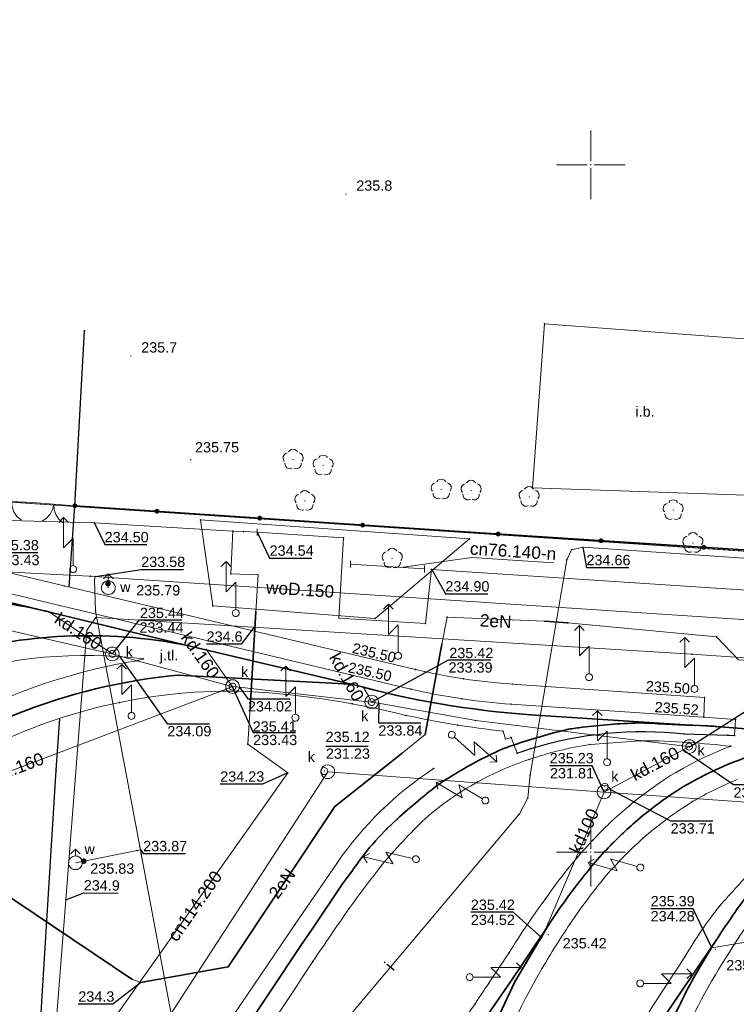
# Model space of a CAD drawing. Header units: metres. Extents: x 6603648 to 6604252, y 5739748 to 5740166.
# Tile 62 of 98: x 6603808 to 6603861, y 5740089 to 5740161. Entities that reach past the tile are written whole.
import ezdxf
from ezdxf.enums import TextEntityAlignment as Align

# ---------------------------------------------------------------- set-up
doc = ezdxf.new("R2010")
doc.units = ezdxf.units.M
doc.header["$PDSIZE"] = 0.75
doc.linetypes.add('ARK_LIN', pattern=[50, 50, 0])
doc.layers.get('0').update_dxf_attribs({"color": 252, "linetype": 'CONTINUOUS'})
for name, color, linetype, lineweight in [('GEPPGD', 252, 'CONTINUOUS', 18), ('GESDZI', 252, 'CONTINUOUS', 18), ('GESUZY', 252, 'CONTINUOUS', 18), ('GSLKBR', 252, 'CONTINUOUS', 18), ('GSLKOG', 252, 'CONTINUOUS', 35), ('GSLKOU', 252, 'CONTINUOUS', 18), ('GSLKRW', 252, 'CONTINUOUS', 25), ('GSLTTR', 252, 'CONTINUOUS', 35), ('GSPPRB', 252, 'CONTINUOUS', 18), ('GSPRDL', 252, 'CONTINUOUS', 18), ('GSPWPN', 252, 'CONTINUOUS', 13), ('GSPWPN_O', 252, 'CONTINUOUS', 13), ('GSPWPS', 252, 'CONTINUOUS', 13), ('GSPWPS_O', 252, 'CONTINUOUS', 13), ('GSSIIN', 252, 'CONTINUOUS', 18), ('GSSIIN_O', 252, 'CONTINUOUS', 18), ('GSSKOA', 252, 'CONTINUOUS', 18), ('GSSKOA_O', 252, 'CONTINUOUS', 18), ('GSSKOD', 252, 'CONTINUOUS', 18), ('GULCNP', 252, 'CONTINUOUS', 18), ('GULCNP_O', 252, 'CONTINUOUS', 18), ('GULCOR', 252, 'CONTINUOUS', 35), ('GULENN', 252, 'CONTINUOUS', 18), ('GULENN_O', 252, 'CONTINUOUS', 18), ('GULEOR', 252, 'CONTINUOUS', 35), ('GULIPR', 252, 'CONTINUOUS', 18), ('GULIPR_O', 252, 'CONTINUOUS', 18), ('GULKDP', 252, 'CONTINUOUS', 18), ('GULKDP_O', 252, 'CONTINUOUS', 18), ('GULWOP', 252, 'CONTINUOUS', 18), ('GULWOP_O', 252, 'CONTINUOUS', 18), ('GUPCZC', 252, 'CONTINUOUS', 18), ('GUPISL', 252, 'CONTINUOUS', 18), ('GUPKSD', 252, 'CONTINUOUS', 18), ('GUPKWZ', 252, 'CONTINUOUS', 18), ('GUPKWZ_O', 252, 'CONTINUOUS', 18), ('GUPWDT', 252, 'CONTINUOUS', 18), ('PKT_ARK', 252, 'ARK_LIN', 18)]:
    doc.layers.add(name, color=color, linetype=linetype, lineweight=lineweight)
for name, color, linetype in [('GUPCSH', 252, 'CONTINUOUS'), ('GUPCSH_O', 252, 'CONTINUOUS'), ('GUPESH', 252, 'CONTINUOUS'), ('GUPESH_O', 252, 'CONTINUOUS'), ('GUPISH', 252, 'CONTINUOUS'), ('GUPISH_O', 252, 'CONTINUOUS'), ('GUPKSH', 252, 'CONTINUOUS'), ('GUPKSH_O', 252, 'CONTINUOUS'), ('GUPWSH', 252, 'CONTINUOUS'), ('GUPWSH_O', 252, 'CONTINUOUS'), ('GUPWZA', 252, 'CONTINUOUS'), ('GUPWZA_O', 252, 'CONTINUOUS'), ('GUPZSH', 252, 'CONTINUOUS')]:
    doc.layers.add(name, color=color, linetype=linetype)
doc.styles.add('Arial', font='arial.ttf')

# ---------------------------------------------------------------- blocks, each defined once
blk = doc.blocks.new('GSPPRB0')
blk.add_lwpolyline([(-0.007955, 0.0225), (0.007955, 0.0225), (0.0225, 0.007955), (0.0225, -0.007955), (0.007955, -0.0225), (-0.007955, -0.0225), (-0.0225, -0.007955), (-0.0225, 0.007955)], close=True)
blk = doc.blocks.new('GSPWPS1')
blk.add_hatch(color=256).paths.add_polyline_path([(0, 0.045), (-0.011647, 0.043467), (-0.0225, 0.038971), (-0.03182, 0.03182), (-0.038971, 0.0225), (-0.043467, 0.011647), (-0.045, 0), (-0.043467, -0.011647), (-0.038971, -0.0225), (-0.03182, -0.03182), (-0.0225, -0.038971), (-0.011647, -0.043467), (0, -0.045), (0.011647, -0.043467), (0.0225, -0.038971), (0.03182, -0.03182), (0.038971, -0.0225), (0.043467, -0.011647), (0.045, 0), (0.043467, 0.011647), (0.038971, 0.0225), (0.03182, 0.03182), (0.0225, 0.038971), (0.011647, 0.043467)])
blk = doc.blocks.new('GUPISL1_5')
for points in [[(3.396745, 1.05234), (3.75, 0.7), (3.396745, 0.34766)], [(0.25, 0), (2.25, 0), (1.55, 0.7), (3.75, 0.7)]]:
    blk.add_lwpolyline(points)
blk.add_lwpolyline([(0.25, 0), (0.241481, -0.064705), (0.216506, -0.125), (0.176777, -0.176777), (0.125, -0.216506), (0.064705, -0.241481), (0, -0.25), (-0.064705, -0.241481), (-0.125, -0.216506), (-0.176777, -0.176777), (-0.216506, -0.125), (-0.241481, -0.064705), (-0.25, 0), (-0.241481, 0.064705), (-0.216506, 0.125), (-0.176777, 0.176777), (-0.125, 0.216506), (-0.064705, 0.241481), (0, 0.25), (0.064705, 0.241481), (0.125, 0.216506), (0.176777, 0.176777), (0.216506, 0.125), (0.241481, 0.064705)], close=True)
blk = doc.blocks.new('GUPESH1')
blk.add_hatch(color=256).paths.add_polyline_path([(0, 0.045), (-0.011647, 0.043467), (-0.0225, 0.038971), (-0.03182, 0.03182), (-0.038971, 0.0225), (-0.043467, 0.011647), (-0.045, 0), (-0.043467, -0.011647), (-0.038971, -0.0225), (-0.03182, -0.03182), (-0.0225, -0.038971), (-0.011647, -0.043467), (0, -0.045), (0.011647, -0.043467), (0.0225, -0.038971), (0.03182, -0.03182), (0.038971, -0.0225), (0.043467, -0.011647), (0.045, 0), (0.043467, 0.011647), (0.038971, 0.0225), (0.03182, 0.03182), (0.0225, 0.038971), (0.011647, 0.043467)])
blk = doc.blocks.new('GUPWDT1')
blk.add_lwpolyline([(0.5, 0), (0.492404, -0.086824), (0.469846, -0.17101), (0.433013, -0.25), (0.383022, -0.321394), (0.321394, -0.383022), (0.25, -0.433013), (0.17101, -0.469846), (0.086824, -0.492404), (0, -0.5), (-0.086824, -0.492404), (-0.17101, -0.469846), (-0.25, -0.433013), (-0.32743, -0.377875), (-0.393027, -0.309079), (-0.444418, -0.229113), (-0.479746, -0.140866), (-0.497736, -0.047528), (-0.497736, 0.047528), (-0.479746, 0.140866), (-0.444418, 0.229113), (-0.393027, 0.309079), (-0.32743, 0.377875), (-0.25, 0.433013), (-0.163534, 0.4725), (-0.071157, 0.494911), (0.023791, 0.499434), (0.117879, 0.485906), (0.207708, 0.454816), (0.290028, 0.407288), (0.361867, 0.34504), (0.420627, 0.27032), (0.464184, 0.185831), (0.490964, 0.094626)], close=True)
for points in [[(0.5, 0), (1, 0)], [(0.646447, 0.353553), (1, 0), (0.646447, -0.353553)]]:
    blk.add_lwpolyline(points)
blk = doc.blocks.new('GUPWZA1')
blk.add_hatch(color=256).paths.add_polyline_path([(0, 0.2), (-0.051764, 0.193185), (-0.1, 0.173205), (-0.141421, 0.141421), (-0.173205, 0.1), (-0.193185, 0.051764), (-0.2, 0), (-0.193185, -0.051764), (-0.173205, -0.1), (-0.141421, -0.141421), (-0.1, -0.173205), (-0.051764, -0.193185), (0, -0.2), (0.051764, -0.193185), (0.1, -0.173205), (0.141421, -0.141421), (0.173205, -0.1), (0.193185, -0.051764), (0.2, 0), (0.193185, 0.051764), (0.173205, 0.1), (0.141421, 0.141421), (0.1, 0.173205), (0.051764, 0.193185)])
blk = doc.blocks.new('GUPKWZ1_1')
blk.add_lwpolyline([(0.25, 0), (0.241481, -0.064705), (0.216506, -0.125), (0.176777, -0.176777), (0.125, -0.216506), (0.064705, -0.241481), (0, -0.25), (-0.064705, -0.241481), (-0.125, -0.216506), (-0.176777, -0.176777), (-0.216506, -0.125), (-0.241481, -0.064705), (-0.25, 0), (-0.241481, 0.064705), (-0.216506, 0.125), (-0.176777, 0.176777), (-0.125, 0.216506), (-0.064705, 0.241481), (0, 0.25), (0.064705, 0.241481), (0.125, 0.216506), (0.176777, 0.176777), (0.216506, 0.125), (0.241481, 0.064705)], close=True)
blk = doc.blocks.new('GUPKSD1_1')
blk.add_lwpolyline([(0.5, 0), (0.482963, -0.12941), (0.433013, -0.25), (0.353553, -0.353553), (0.25, -0.433013), (0.12941, -0.482963), (0, -0.5), (-0.12941, -0.482963), (-0.25, -0.433013), (-0.353553, -0.353553), (-0.433013, -0.25), (-0.482963, -0.12941), (-0.5, 0), (-0.482963, 0.12941), (-0.433013, 0.25), (-0.353553, 0.353553), (-0.25, 0.433013), (-0.12941, 0.482963), (0, 0.5), (0.12941, 0.482963), (0.25, 0.433013), (0.353553, 0.353553), (0.433013, 0.25), (0.482963, 0.12941)], close=True)
blk = doc.blocks.new('GSPRDL1')
blk.add_hatch(color=256).paths.add_polyline_path([(-0.045, 0), (-0.042798, -0.013906), (-0.036406, -0.02645), (-0.02645, -0.036406), (-0.013906, -0.042798), (0, -0.045), (0.013906, -0.042798), (0.02645, -0.036406), (0.036406, -0.02645), (0.042798, -0.013906), (0.045, 0), (0.042798, 0.013906), (0.036406, 0.02645), (0.02645, 0.036406), (0.013906, 0.042798), (0, 0.045), (-0.013906, 0.042798), (-0.02645, 0.036406), (-0.036406, 0.02645), (-0.042798, 0.013906)])
for points in [[(-0.134326, 0.635969), (-0.024001, 0.70458), (0.103115, 0.731429), (0.231763, 0.713292), (0.346501, 0.652348), (0.433559, 0.55591), (0.482485, 0.435555)], [(-0.646351, 0.068773), (-0.677512, 0.194901), (-0.663766, 0.324092), (-0.606763, 0.440839), (-0.513345, 0.531129), (-0.394725, 0.584125), (-0.265141, 0.593465)], [(0.563333, 0.324277), (0.662679, 0.240553), (0.727494, 0.127956), (0.75, 0), (0.727494, -0.127956), (0.662679, -0.240553), (0.563333, -0.324277)], [(-0.265141, -0.593465), (-0.394725, -0.584125), (-0.513345, -0.531129), (-0.606763, -0.440839), (-0.663766, -0.324092), (-0.677512, -0.194901), (-0.646351, -0.068773)], [(0.482485, -0.435555), (0.433559, -0.55591), (0.346501, -0.652348), (0.231763, -0.713292), (0.103115, -0.731429), (-0.024001, -0.70458), (-0.134326, -0.635969)]]:
    blk.add_lwpolyline(points)
blk = doc.blocks.new('GSPWPN1')
blk.add_hatch(color=256).paths.add_polyline_path([(0, 0.045), (-0.011647, 0.043467), (-0.0225, 0.038971), (-0.03182, 0.03182), (-0.038971, 0.0225), (-0.043467, 0.011647), (-0.045, 0), (-0.043467, -0.011647), (-0.038971, -0.0225), (-0.03182, -0.03182), (-0.0225, -0.038971), (-0.011647, -0.043467), (0, -0.045), (0.011647, -0.043467), (0.0225, -0.038971), (0.03182, -0.03182), (0.038971, -0.0225), (0.043467, -0.011647), (0.045, 0), (0.043467, 0.011647), (0.038971, 0.0225), (0.03182, 0.03182), (0.0225, 0.038971), (0.011647, 0.043467)])
blk = doc.blocks.new('GUPISH1')
blk.add_hatch(color=256).paths.add_polyline_path([(0, 0.045), (-0.011647, 0.043467), (-0.0225, 0.038971), (-0.03182, 0.03182), (-0.038971, 0.0225), (-0.043467, 0.011647), (-0.045, 0), (-0.043467, -0.011647), (-0.038971, -0.0225), (-0.03182, -0.03182), (-0.0225, -0.038971), (-0.011647, -0.043467), (0, -0.045), (0.011647, -0.043467), (0.0225, -0.038971), (0.03182, -0.03182), (0.038971, -0.0225), (0.043467, -0.011647), (0.045, 0), (0.043467, 0.011647), (0.038971, 0.0225), (0.03182, 0.03182), (0.0225, 0.038971), (0.011647, 0.043467)])
blk = doc.blocks.new('GEPPGD1_2')
blk.add_hatch(color=256).paths.add_polyline_path([(-0.045, 0), (-0.042798, -0.013906), (-0.036406, -0.02645), (-0.02645, -0.036406), (-0.013906, -0.042798), (0, -0.045), (0.013906, -0.042798), (0.02645, -0.036406), (0.036406, -0.02645), (0.042798, -0.013906), (0.045, 0), (0.042798, 0.013906), (0.036406, 0.02645), (0.02645, 0.036406), (0.013906, 0.042798), (0, 0.045), (-0.013906, 0.042798), (-0.02645, 0.036406), (-0.036406, 0.02645), (-0.042798, 0.013906)])
blk = doc.blocks.new('GUPKSH1')
blk.add_hatch(color=256).paths.add_polyline_path([(0, 0.045), (-0.011647, 0.043467), (-0.0225, 0.038971), (-0.03182, 0.03182), (-0.038971, 0.0225), (-0.043467, 0.011647), (-0.045, 0), (-0.043467, -0.011647), (-0.038971, -0.0225), (-0.03182, -0.03182), (-0.0225, -0.038971), (-0.011647, -0.043467), (0, -0.045), (0.011647, -0.043467), (0.0225, -0.038971), (0.03182, -0.03182), (0.038971, -0.0225), (0.043467, -0.011647), (0.045, 0), (0.043467, 0.011647), (0.038971, 0.0225), (0.03182, 0.03182), (0.0225, 0.038971), (0.011647, 0.043467)])
blk = doc.blocks.new('GUPZSH1')
blk.add_hatch(color=256).paths.add_polyline_path([(0, 0.045), (-0.011647, 0.043467), (-0.0225, 0.038971), (-0.03182, 0.03182), (-0.038971, 0.0225), (-0.043467, 0.011647), (-0.045, 0), (-0.043467, -0.011647), (-0.038971, -0.0225), (-0.03182, -0.03182), (-0.0225, -0.038971), (-0.011647, -0.043467), (0, -0.045), (0.011647, -0.043467), (0.0225, -0.038971), (0.03182, -0.03182), (0.038971, -0.0225), (0.043467, -0.011647), (0.045, 0), (0.043467, 0.011647), (0.038971, 0.0225), (0.03182, 0.03182), (0.0225, 0.038971), (0.011647, 0.043467)])
blk = doc.blocks.new('GUPWSH1')
blk.add_hatch(color=256).paths.add_polyline_path([(0, 0.045), (-0.011647, 0.043467), (-0.0225, 0.038971), (-0.03182, 0.03182), (-0.038971, 0.0225), (-0.043467, 0.011647), (-0.045, 0), (-0.043467, -0.011647), (-0.038971, -0.0225), (-0.03182, -0.03182), (-0.0225, -0.038971), (-0.011647, -0.043467), (0, -0.045), (0.011647, -0.043467), (0.0225, -0.038971), (0.03182, -0.03182), (0.038971, -0.0225), (0.043467, -0.011647), (0.045, 0), (0.043467, 0.011647), (0.038971, 0.0225), (0.03182, 0.03182), (0.0225, 0.038971), (0.011647, 0.043467)])
blk = doc.blocks.new('GUPCZC1')
blk.add_lwpolyline([(0, 0.25), (0, -0.25)])
blk = doc.blocks.new('GUPCSH1')
blk.add_hatch(color=256).paths.add_polyline_path([(0, 0.045), (-0.011647, 0.043467), (-0.0225, 0.038971), (-0.03182, 0.03182), (-0.038971, 0.0225), (-0.043467, 0.011647), (-0.045, 0), (-0.043467, -0.011647), (-0.038971, -0.0225), (-0.03182, -0.03182), (-0.0225, -0.038971), (-0.011647, -0.043467), (0, -0.045), (0.011647, -0.043467), (0.0225, -0.038971), (0.03182, -0.03182), (0.038971, -0.0225), (0.043467, -0.011647), (0.045, 0), (0.043467, 0.011647), (0.038971, 0.0225), (0.03182, 0.03182), (0.0225, 0.038971), (0.011647, 0.043467)])
blk = doc.blocks.new('GSLKBR1')
for points in [[(0, 0), (-0.051111, -0.388229), (-0.200962, -0.75), (-0.43934, -1.06066), (-0.75, -1.299038)], [(0.75, -1.299038), (0.43934, -1.06066), (0.200962, -0.75), (0.051111, -0.388229), (0, 0)]]:
    blk.add_lwpolyline(points)
blk = doc.blocks.new('GSLKOG2')
blk.add_hatch(color=256).paths.add_polyline_path([(0, 0.175), (-0.045293, 0.169037), (-0.0875, 0.151554), (-0.123744, 0.123744), (-0.151554, 0.0875), (-0.169037, 0.045293), (-0.175, 0), (-0.169037, -0.045293), (-0.151554, -0.0875), (-0.123744, -0.123744), (-0.0875, -0.151554), (-0.045293, -0.169037), (0, -0.175), (0.045293, -0.169037), (0.0875, -0.151554), (0.123744, -0.123744), (0.151554, -0.0875), (0.169037, -0.045293), (0.175, 0), (0.169037, 0.045293), (0.151554, 0.0875), (0.123744, 0.123744), (0.0875, 0.151554), (0.045293, 0.169037)])
blk = doc.blocks.new('GSLKOG1')
blk.add_hatch(color=256).paths.add_polyline_path([(0, 0.175), (-0.045293, 0.169037), (-0.0875, 0.151554), (-0.123744, 0.123744), (-0.151554, 0.0875), (-0.169037, 0.045293), (-0.175, 0), (-0.169037, -0.045293), (-0.151554, -0.0875), (-0.123744, -0.123744), (-0.0875, -0.151554), (-0.045293, -0.169037), (0, -0.175), (0.045293, -0.169037), (0.0875, -0.151554), (0.123744, -0.123744), (0.151554, -0.0875), (0.169037, -0.045293), (0.175, 0), (0.169037, 0.045293), (0.151554, 0.0875), (0.123744, 0.123744), (0.0875, 0.151554), (0.045293, 0.169037)])
blk = doc.blocks.new('ASS_SYM', base_point=(826.5, 303.25))
at = {"layer": 'PKT_ARK'}
for p, q in [((826.5, 303.5), (826.5, 305.75)), ((826.25, 303.25), (824, 303.25)), ((826.5, 303), (826.5, 300.75)), ((826.75, 303.25), (829, 303.25))]:
    blk.add_line(p, q, dxfattribs=at)
blk.add_point((826.5, 303.25), dxfattribs=at)
blk.add_point((826.5, 303.25), dxfattribs=at)

msp = doc.modelspace()

# ---------------------------------------------------------------- linework, layer by layer
at = {"layer": 'GESDZI'}
for p, q in [((6603802.42, 5740125.83), (6603812.44, 5740125.15)), ((6603812.44, 5740125.15), (6603870.28, 5740121.29))]:
    msp.add_line(p, q, dxfattribs=at)
msp.add_lwpolyline([(6603967.36, 5740144.898), (6603974.25, 5740114.35), (6603945.5, 5740116.26), (6603907.39, 5740118.81), (6603870.28, 5740121.29), (6603812.44, 5740125.15), (6603802.42, 5740125.83), (6603751.71, 5740129.25), (6603733.38, 5740130.47), (6603718.41, 5740131.44), (6603715.21, 5740131.65), (6603705.45, 5740125.02), (6603703.24, 5740124.01), (6603702.62, 5740123.39), (6603701.36, 5740122.17), (6603704.324, 5740160.549)], dxfattribs=at)
at = {"layer": 'GESUZY'}
for points in [[(6603967.36, 5740144.898), (6603974.25, 5740114.35), (6603945.5, 5740116.26), (6603907.39, 5740118.81), (6603870.28, 5740121.29), (6603812.44, 5740125.15), (6603802.42, 5740125.83), (6603751.71, 5740129.25), (6603752.5, 5740141.56), (6603703.109, 5740144.81), (6603704.324, 5740160.549)], [(6603701.42, 5739966.51), (6603692.92, 5740008.31), (6603701.36, 5740122.17), (6603702.62, 5740123.39), (6603703.24, 5740124.01), (6603705.45, 5740125.02), (6603715.21, 5740131.65), (6603718.41, 5740131.44), (6603733.38, 5740130.47), (6603751.71, 5740129.25), (6603802.42, 5740125.83), (6603812.44, 5740125.15), (6603870.28, 5740121.29), (6603907.39, 5740118.81), (6603945.5, 5740116.26), (6603974.25, 5740114.35), (6604018.05, 5740111.43), (6604045.72, 5740109.58), (6604090.22, 5740106.61)]]:
    msp.add_lwpolyline(points, dxfattribs=at)
at = {"layer": 'GSLKBR'}
for points in [[(6603806.326, 5740125.575), (6603809.39, 5740125.426)], [(6603806.326, 5740125.575), (6603809.39, 5740125.426)], [(6603809.39, 5740125.426), (6603812.465, 5740125.198)], [(6603809.39, 5740125.426), (6603812.465, 5740125.198)]]:
    msp.add_lwpolyline(points, dxfattribs=at)
at = {"layer": 'GSLKOG'}
msp.add_lwpolyline([(6603812.465, 5740125.198), (6603839.367, 5740123.387), (6603974.4, 5740114.67)], dxfattribs=at)
at = {"layer": 'GSLKOU'}
msp.add_lwpolyline([(6603821.608, 5740124.171), (6603841.19, 5740122.793), (6603834.314, 5740116.994), (6603822.493, 5740117.907)], close=True, dxfattribs=at)
for points in [[(6603853.597, 5740108.089), (6603849.951, 5740107.836, 0.044554), (6603845.512, 5740106.737)], [(6603857.15, 5740107.97, 0.025337), (6603853.597, 5740108.089)], [(6603860.196, 5740107.701, 0.012637), (6603857.15, 5740107.97)], [(6603852.752, 5740103.331, -0.087794), (6603860.196, 5740107.701)], [(6603845.512, 5740106.737, 0.046573), (6603841.745, 5740105.091)], [(6603838.554, 5740106.077, 0.09556), (6603831.569, 5740099.246)], [(6603841.745, 5740105.091, 0.05268), (6603837.967, 5740102.454)], [(6603860.665, 5740105.28, 0.039433), (6603857.416, 5740103.675)], [(6603857.416, 5740103.675, 0.042239), (6603853.829, 5740101.032)], [(6603850.132, 5740100.838, -0.032263), (6603852.752, 5740103.331)], [(6603837.967, 5740102.454, 0.027915), (6603834.765, 5740099.01)], [(6603846.706, 5740096.598, -0.039314), (6603850.132, 5740100.838)], [(6603853.829, 5740101.032, 0.033241), (6603850.967, 5740098.104)], [(6603834.765, 5740099.01, 0.010709), (6603832.397, 5740095.872)], [(6603859.369, 5740096.072, -0.00084), (6603861.952, 5740098.934)], [(6603850.967, 5740098.104, 0.021567), (6603848.473, 5740094.754)], [(6603844.035, 5740092.644, -0.019961), (6603846.706, 5740096.598)], [(6603832.397, 5740095.872, 0.00297), (6603829.783, 5740092.048)], [(6603856.863, 5740092.381, -0.036931), (6603859.369, 5740096.072)], [(6603848.473, 5740094.754, 0.015935), (6603846.477, 5740091.553)], [(6603861.193, 5740094.398, 0.037077), (6603857.16, 5740087.526)], [(6603817.403, 5740073.477, 0.002533), (6603829.783, 5740092.048)], [(6603841.588, 5740088.974, -0.001449), (6603844.035, 5740092.644)], [(6603853.768, 5740087.618, -0.005685), (6603856.863, 5740092.381)], [(6603846.477, 5740091.553, 0.048072), (6603842.201, 5740082.325)], [(6603836.748, 5740081.906, 0.004046), (6603841.588, 5740088.974)]]:
    msp.add_lwpolyline(points, format="xyb", dxfattribs=at)
for points in [[(6603831.569, 5740099.246), (6603828.489, 5740094.753)], [(6603828.489, 5740094.753), (6603823.602, 5740087.544)]]:
    msp.add_lwpolyline(points, dxfattribs=at)
at = {"layer": 'GSLKRW'}
msp.add_lwpolyline([(6603812.05, 5740119.27), (6603812.465, 5740125.198), (6603813.16, 5740137.924)], dxfattribs=at)
for points in [[(6603814.742, 5740073.993, -0.052946), (6603813.287, 5740074.704, -0.137788), (6603810.443, 5740077.898, -0.110204), (6603809.72, 5740083.495), (6603810.156, 5740090.725), (6603811.11, 5740105.967), (6603811.37, 5740109.72)], [(6603844.65, 5740107.2), (6603845.66, 5740107.54, -0.1026), (6603856.79, 5740108.61), (6603859.97, 5740108.5), (6603860.47, 5740108.48)]]:
    msp.add_lwpolyline(points, format="xyb", dxfattribs=at)
at = {"layer": 'GSLTTR'}
for points in [[(6603764.33, 5740111.27), (6603765.19, 5740112.57, -0.111014), (6603772.73, 5740120.01, -0.128504), (6603783.46, 5740123.16, -0.065803), (6603800.5, 5740119.9), (6603810.75, 5740117.42), (6603820.55, 5740115.06), (6603832.58, 5740112.23, 0.050214), (6603845.63, 5740110), (6603857.62, 5740109.22)], [(6603776.42, 5740103.09), (6603777.34, 5740104.44, -0.080054), (6603784.84, 5740112.47, -0.100488), (6603795.13, 5740117.41, -0.128308), (6603810.75, 5740117.42)], [(6603782.72, 5740098.85), (6603783, 5740099.24, -0.103329), (6603792.89, 5740109.38, -0.077438), (6603803.02, 5740114.26, -0.119308), (6603820.55, 5740115.06)], [(6603788.95, 5740094.7), (6603790.48, 5740096.45, -0.053358), (6603798.09, 5740104.2, -0.067571), (6603808.18, 5740110.04, -0.07068), (6603819.95, 5740112.88), (6603832.58, 5740112.23)], [(6603898.63, 5740106.56), (6603886.67, 5740107.38), (6603886.17, 5740107.41), (6603885.54, 5740107.42), (6603873.68, 5740108.19), (6603872.92, 5740108.22, 0.00088), (6603864.42, 5740108.79, -0.005852), (6603859.44, 5740109.11, 0.011442), (6603858.42, 5740109.19, -0.004679), (6603854.42, 5740109.37, 0.01063), (6603853.44, 5740109.4, 0.023542), (6603849.39, 5740109.08, 0.014117), (6603848.38, 5740108.94, 0.025914), (6603844.42, 5740107.8, 0.014042), (6603843.5, 5740107.47, 0.03162), (6603839.9, 5740105.55, 0.012611), (6603839.04, 5740105, 0.025038), (6603835.91, 5740102.39, 0.061522), (6603832.61, 5740098.59), (6603831.98, 5740097.77), (6603829.72, 5740094.41), (6603828.9, 5740093.22), (6603826.64, 5740089.81), (6603823.85, 5740085.64)], [(6603822.85, 5740049.26), (6603824.64, 5740051.94), (6603831.67, 5740062.39), (6603833.08, 5740064.67, 0.022979), (6603835.58, 5740069.38, 0.002556), (6603837.71, 5740074.5, -0.001097), (6603842.46, 5740086.27), (6603844.48, 5740090.56), (6603846.84, 5740094.55), (6603847.2, 5740095.11, -0.024294), (6603849.67, 5740098.47, -0.019913), (6603851.01, 5740100.04, -0.025914), (6603853.24, 5740102.18, -0.020568), (6603854.84, 5740103.47, -0.034496), (6603857.5, 5740105.19, -0.020002), (6603859.38, 5740106.12, -0.028933), (6603862.24, 5740107.2, -0.026836), (6603864.46, 5740107.79, -0.064595), (6603872.92, 5740108.22)], [(6603885.54, 5740107.42, 0.046882), (6603880.06, 5740107.4, 0.0559), (6603874.38, 5740106.27, 0.023051), (6603872.85, 5740105.73, 0.001589), (6603872.68, 5740105.66, 0.030376), (6603869.44, 5740104.07, 0.017979), (6603867.99, 5740103.19, 0.024364), (6603866.39, 5740102.04, 0.011452), (6603864.92, 5740100.75, 0.013215), (6603863.96, 5740099.84, 0.027866), (6603860.67, 5740095.87, 0.010979), (6603859.29, 5740093.83, 0.021165), (6603856.96, 5740089.87, 0.00856), (6603854.83, 5740085.39, -0.002242), (6603846.88, 5740066.25), (6603845.12, 5740062.53), (6603842.97, 5740058.86), (6603839.62, 5740053.81), (6603834.13, 5740045.63), (6603832.32, 5740042.92)]]:
    msp.add_lwpolyline(points, format="xyb", dxfattribs=at)
for points in [[(6603818.24, 5740052.35), (6603820.17, 5740055.14), (6603826.02, 5740063.71), (6603831.87, 5740072.41), (6603837.42, 5740080.66), (6603838.61, 5740082.42), (6603841.52, 5740086.73), (6603844.25, 5740090.72), (6603846.84, 5740094.55)], [(6603827.29, 5740046.28), (6603829.1, 5740048.98), (6603834.53, 5740057), (6603840.27, 5740065.55), (6603846, 5740074.1), (6603851.75, 5740082.7), (6603853.95, 5740085.95), (6603859.29, 5740093.83)]]:
    msp.add_lwpolyline(points, dxfattribs=at)
at = {"layer": 'GSSIIN'}
msp.add_lwpolyline([(6603861.29, 5740125.967), (6603845.756, 5740126.495), (6603846.642, 5740138.422), (6603862.15, 5740137.27)], close=True, dxfattribs=at)
at = {"layer": 'GSSKOA'}
for points in [[(6603789.58, 5740123.15), (6603811.38, 5740117.93), (6603836.91, 5740111.86, 0.039266), (6603844.21, 5740110.76), (6603858.24, 5740109.81), (6603860.53, 5740109.64), (6603860.47, 5740108.48), (6603859.97, 5740108.5), (6603856.79, 5740108.61, 0.1026), (6603845.66, 5740107.54), (6603844.65, 5740107.2), (6603844.21, 5740108.33), (6603843.79, 5740108.23), (6603843.62, 5740108.81, -0.028537), (6603836.56, 5740109.95, 0.050589), (6603824.27, 5740111.72, 0.121883), (6603805.38, 5740107.24, 0.138887)], [(6603794.75, 5740103.06, -0.147427), (6603816.97, 5740113.92), (6603817.44, 5740114.06, 0.211549), (6603790.63, 5740105.87)]]:
    msp.add_lwpolyline(points, format="xyb", dxfattribs=at)
msp.add_lwpolyline([(6603790.63, 5740105.87, -0.211549), (6603817.44, 5740114.06), (6603816.97, 5740113.92, 0.147427), (6603794.75, 5740103.06)], format="xyb", close=True, dxfattribs=at)
at = {"layer": 'GSSKOD'}
msp.add_lwpolyline([(6603769.2, 5740120.24, -0.227586), (6603789.91, 5740124.56), (6603811.68, 5740119.36), (6603837.26, 5740113.29, 0.043343), (6603844.3, 5740112.23), (6603858.29, 5740111.26), (6603858.24, 5740109.81), (6603844.21, 5740110.76, -0.039266), (6603836.91, 5740111.86), (6603811.38, 5740117.93), (6603789.58, 5740123.15, 0.226047), (6603770.58, 5740119.31)], format="xyb", close=True, dxfattribs=at)
at = {"layer": 'GULCNP'}
for points in [[(6603710.517, 5740093.625), (6603711.524, 5740093.486), (6603716.344, 5740129.589), (6603749.32, 5740127.305), (6603767.214, 5740126.064), (6603777.687, 5740125.398), (6603792.698, 5740124.572), (6603803.308, 5740124.244), (6603813.871, 5740123.95), (6603823.96, 5740123.353)], [(6603823.96, 5740123.353), (6603823.805, 5740120.252), (6603825.79, 5740120.182), (6603825.634, 5740117.49), (6603825.216, 5740110.493), (6603825.054, 5740107.861), (6603827.955, 5740105.758), (6603805.789, 5740074.476)], [(6603823.96, 5740123.353), (6603824.732, 5740123.319), (6603825.72, 5740123.276)], [(6603825.72, 5740123.276), (6603832.006, 5740122.854), (6603831.665, 5740117.031), (6603837.975, 5740116.638), (6603838.424, 5740120.568), (6603895.338, 5740116.836), (6603895.913, 5740116.806)], [(6603832.53, 5740120.95), (6603837.9, 5740120.6)]]:
    msp.add_lwpolyline(points, dxfattribs=at)
at = {"layer": 'GULCNP_O', "flags": 128}
msp.add_lwpolyline([(6603836.356, 5740120.722), (6603841.339, 5740121.432), (6603847.286, 5740121.044)], dxfattribs=at)
at = {"layer": 'GULCOR'}
msp.add_lwpolyline([(6603825.634, 5740117.49), (6603825.216, 5740110.493)], dxfattribs=at)
at = {"layer": 'GULENN'}
for points in [[(6603803.77, 5740099.37), (6603816.62, 5740090.76), (6603817.24, 5740090.52), (6603823.62, 5740091.65), (6603831.37, 5740103.31), (6603836.28, 5740107.19), (6603837.95, 5740108.56), (6603839.16, 5740115.14), (6603839.56, 5740117.1), (6603846.63, 5740116.79), (6603848.33, 5740116.69), (6603859.16, 5740115.66), (6603860.75, 5740114), (6603881.31, 5740112.64), (6603898.67, 5740111.16)], [(6603810.946, 5740085.73), (6603811.799, 5740096.541), (6603813.346, 5740116.154), (6603813.988, 5740117.067), (6603857.361, 5740114.396), (6603890.659, 5740112.124), (6603895.753, 5740111.734), (6603899.945, 5740111.208), (6603904.668, 5740111.093), (6603930.574, 5740109.507), (6603934.213, 5740109.185), (6603954.933, 5740107.94), (6603974.098, 5740106.873), (6603975.544, 5740106.112), (6603975.875, 5740104.089)]]:
    msp.add_lwpolyline(points, dxfattribs=at)
at = {"layer": 'GULEOR'}
for points in [[(6603816.62, 5740090.76), (6603803.77, 5740099.37), (6603785.78, 5740111.4), (6603770.57, 5740121.53), (6603756.18, 5740121.94)], [(6603846.63, 5740116.79), (6603848.33, 5740116.69)], [(6603839.16, 5740115.14), (6603837.95, 5740108.56)], [(6603836.28, 5740107.19), (6603831.37, 5740103.31), (6603823.62, 5740091.65), (6603817.24, 5740090.52)]]:
    msp.add_lwpolyline(points, dxfattribs=at)
at = {"layer": 'GULIPR'}
msp.add_lwpolyline([(6603968.619, 5740144.814), (6603975.25, 5740116.21), (6603975.36, 5740113.47), (6603975.12, 5740112.55), (6603973.98, 5740112.37), (6603950.48, 5740113.94), (6603946.84, 5740115.52), (6603849.45, 5740122.18), (6603848.6, 5740122), (6603848.27, 5740121.27), (6603845.59, 5740105.6), (6603845.42, 5740103.94), (6603844.83, 5740102.79), (6603829.34, 5740084.41), (6603811.06, 5740057.99), (6603764.25, 5739988.16), (6603763.98, 5739987.31), (6603764.04, 5739986.41), (6603764.26, 5739984.35), (6603764.21, 5739983.52), (6603763.9, 5739982.8), (6603750.78, 5739962.8)], dxfattribs=at)
at = {"layer": 'GULKDP'}
for points in [[(6603857.17, 5740107.68), (6603856.68, 5740107.74), (6603841.63, 5740109.58), (6603834.55, 5740110.83), (6603834.06, 5740110.92), (6603833.57, 5740110.97), (6603824.43, 5740111.99), (6603823.94, 5740112.04), (6603823.46, 5740112.17), (6603815.67, 5740114.29), (6603815.19, 5740114.42), (6603814.7, 5740114.53), (6603803.49, 5740117.09), (6603803, 5740117.2), (6603802.51, 5740117.31), (6603785.86, 5740121.2), (6603785.37, 5740121.31)], [(6603815.19, 5740114.42), (6603814.78, 5740114.7), (6603810.65, 5740117.44)], [(6603823.94, 5740112.04), (6603823.65, 5740112.44), (6603822, 5740114.78)], [(6603823.94, 5740112.04), (6603823.48, 5740111.86), (6603797.64, 5740102.05), (6603797.18, 5740101.87)], [(6603834.06, 5740110.92), (6603833.82, 5740111.36), (6603833.44, 5740112.03)], [(6603850.971, 5740104.375), (6603851.41, 5740104.61), (6603856.73, 5740107.45), (6603857.17, 5740107.68)], [(6603947.669, 5740090.1), (6603915.897, 5740098.102), (6603903.75, 5740100.512), (6603881.271, 5740102.232), (6603850.971, 5740104.375), (6603830.865, 5740105.848), (6603814.503, 5740080.605)], [(6603846.433, 5740093.762), (6603850.971, 5740104.375)], [(6603881.271, 5740102.232), (6603871.45, 5740095.154), (6603858.81, 5740093.05)]]:
    msp.add_lwpolyline(points, dxfattribs=at)
at = {"layer": 'GULWOP'}
for points in [[(6603978.95, 5740109.49), (6603977.5, 5740109.7), (6603977.24, 5740109.7), (6603976.97, 5740109.64), (6603976.54, 5740109.7), (6603976.29, 5740109.7), (6603974.73, 5740109.89), (6603914.28, 5740113.485), (6603901.324, 5740114.257), (6603814.9, 5740119.98), (6603813.944, 5740120.047), (6603760.741, 5740122.81)], [(6603813.944, 5740120.047), (6603813.893, 5740119.805), (6603813.972, 5740117.528), (6603817.18, 5740100.404), (6603817.229, 5740100.163), (6603817.282, 5740099.884), (6603819.808, 5740086.418), (6603804.827, 5740063.928), (6603804.665, 5740063.685)], [(6603813.609, 5740120.065), (6603813.944, 5740120.047), (6603814.233, 5740120.046)], [(6603814.899, 5740119.984), (6603814.869, 5740119.525), (6603814.895, 5740119.235)], [(6603817.229, 5740100.163), (6603817.001, 5740100.112), (6603813.113, 5740099.347)], [(6603813.113, 5740099.347), (6603812.505, 5740099.227)]]:
    msp.add_lwpolyline(points, dxfattribs=at)
at = {"layer": 'GUPCSH_O', "flags": 128}
for points in [[(6603813.875, 5740123.968), (6603814.632, 5740122.367), (6603817.712, 5740122.367)], [(6603825.71, 5740123.312), (6603826.637, 5740121.385), (6603829.717, 5740121.385)], [(6603838.429, 5740120.553), (6603839.427, 5740118.788), (6603842.507, 5740118.788)], [(6603827.956, 5740105.764), (6603826.119, 5740104.957), (6603823.039, 5740104.957)]]:
    msp.add_lwpolyline(points, dxfattribs=at)
at = {"layer": 'GUPESH_O', "flags": 128}
for points in [[(6603825.523, 5740116.356), (6603824.569, 5740115.134), (6603822.049, 5740115.134)], [(6603811.799, 5740096.541), (6603813.106, 5740097.046), (6603815.626, 5740097.021)], [(6603815.235, 5740088.956), (6603817.24, 5740090.52)], [(6603812.715, 5740088.956), (6603812.715, 5740088.956), (6603815.235, 5740088.956)]]:
    msp.add_lwpolyline(points, dxfattribs=at)
at = {"layer": 'GUPISH_O', "flags": 128}
msp.add_lwpolyline([(6603849.436, 5740122.191), (6603849.692, 5740120.698), (6603852.772, 5740120.698)], dxfattribs=at)
at = {"layer": 'GUPKSH_O', "flags": 128}
for points in [[(6603803.007, 5740117.214), (6603806.687, 5740121.797), (6603809.767, 5740121.797)], [(6603815.19, 5740114.42), (6603817.165, 5740116.891), (6603820.245, 5740116.891)], [(6603815.678, 5740114.268), (6603819.191, 5740109.345), (6603822.271, 5740109.345)], [(6603834.06, 5740110.92), (6603839.655, 5740113.983), (6603842.735, 5740113.983)], [(6603823.904, 5740112.043), (6603825.438, 5740108.712), (6603828.518, 5740108.712)], [(6603824.433, 5740111.998), (6603825.056, 5740111.154), (6603828.136, 5740111.154)], [(6603834.572, 5740110.83), (6603834.553, 5740109.399), (6603837.633, 5740109.399)], [(6603857.172, 5740107.646), (6603861.321, 5740110.279), (6603864.401, 5740110.279)], [(6603830.732, 5740107.715), (6603833.812, 5740107.715)], [(6603860.389, 5740104.888), (6603856.707, 5740107.442)], [(6603850.971, 5740104.375), (6603850.115, 5740106.289), (6603847.035, 5740106.289)], [(6603851.402, 5740104.588), (6603855.818, 5740102.279), (6603858.898, 5740102.279)], [(6603863.469, 5740104.888), (6603863.469, 5740104.888), (6603860.389, 5740104.888)], [(6603846.433, 5740093.762), (6603844.359, 5740095.627), (6603841.279, 5740095.627)], [(6603858.81, 5740093.05), (6603857.446, 5740095.889), (6603854.366, 5740095.889)]]:
    msp.add_lwpolyline(points, dxfattribs=at)
at = {"layer": 'GUPWSH_O', "flags": 128}
for points in [[(6603813.944, 5740120.047), (6603817.29, 5740120.567), (6603820.37, 5740120.567)], [(6603817.24, 5740100.164), (6603817.433, 5740099.897), (6603820.513, 5740099.897)]]:
    msp.add_lwpolyline(points, dxfattribs=at)

# ---------------------------------------------------------------- block references
at = {"layer": 'GEPPGD', "rotation": 90}
msp.add_blockref('GEPPGD1_2', (6603812.44, 5740125.15), dxfattribs=at)
at = {"layer": 'GSLKBR'}
for p, rotation in [((6603807.858, 5740125.501), 357.2227301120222), ((6603807.858, 5740125.501), 357.2227301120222), ((6603810.927, 5740125.312), 355.7523715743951), ((6603810.927, 5740125.312), 355.7523715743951)]:
    msp.add_blockref('GSLKBR1', p, dxfattribs=dict(at, rotation=rotation))
at = {"layer": 'GSLKOG'}
for name, p, rotation in [('GSLKOG1', (6603812.465, 5740125.198), 356.1484912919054), ('GSLKOG2', (6603818.433, 5740124.796), 356.1484912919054), ('GSLKOG2', (6603818.433, 5740124.796), 356.1484912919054), ('GSLKOG2', (6603825.916, 5740124.292), 356.1484912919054), ('GSLKOG2', (6603825.916, 5740124.292), 356.1484912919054), ('GSLKOG2', (6603833.399, 5740123.788), 356.1484912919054), ('GSLKOG2', (6603833.399, 5740123.788), 356.1484912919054), ('GSLKOG2', (6603843.266, 5740123.135), 356.3065486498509), ('GSLKOG2', (6603843.266, 5740123.135), 356.3065486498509), ('GSLKOG2', (6603850.75, 5740122.652), 356.3065486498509), ('GSLKOG2', (6603850.75, 5740122.652), 356.3065486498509), ('GSLKOG2', (6603858.235, 5740122.169), 356.3065486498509), ('GSLKOG2', (6603858.235, 5740122.169), 356.3065486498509)]:
    msp.add_blockref(name, p, dxfattribs=dict(at, rotation=rotation))
at = {"layer": 'GSPPRB', "rotation": 90}
for p in [(6603813.16, 5740137.924), (6603846.642, 5740138.422), (6603845.756, 5740126.495), (6603812.465, 5740125.198), (6603813.871, 5740123.95), (6603821.608, 5740124.171), (6603823.96, 5740123.353), (6603824.732, 5740123.319), (6603832.006, 5740122.854), (6603841.19, 5740122.793), (6603848.6, 5740122), (6603848.27, 5740121.27), (6603813.609, 5740120.065), (6603813.944, 5740120.047), (6603814.233, 5740120.046), (6603823.805, 5740120.252), (6603825.79, 5740120.182), (6603838.424, 5740120.568), (6603811.68, 5740119.36), (6603813.893, 5740119.805), (6603811.38, 5740117.93), (6603822.493, 5740117.907), (6603810.75, 5740117.42), (6603813.972, 5740117.528), (6603813.988, 5740117.067), (6603825.634, 5740117.49), (6603839.56, 5740117.1), (6603831.665, 5740117.031), (6603834.314, 5740116.994), (6603837.975, 5740116.638), (6603846.63, 5740116.79), (6603848.33, 5740116.69), (6603813.346, 5740116.154), (6603859.16, 5740115.66), (6603820.55, 5740115.06), (6603839.16, 5740115.14), (6603814.7, 5740114.53), (6603814.78, 5740114.7), (6603815.67, 5740114.29), (6603857.361, 5740114.396), (6603816.97, 5740113.92), (6603817.44, 5740114.06), (6603819.95, 5740112.88), (6603837.26, 5740113.29), (6603823.46, 5740112.17), (6603823.65, 5740112.44), (6603832.58, 5740112.23), (6603840.74, 5740112.61), (6603844.3, 5740112.23), (6603813.94, 5740111.87), (6603823.48, 5740111.86), (6603824.27, 5740111.72), (6603824.43, 5740111.99), (6603833.82, 5740111.36), (6603836.91, 5740111.86), (6603815.72, 5740110.89), (6603832.65, 5740110.79), (6603833.57, 5740110.97), (6603834.55, 5740110.83), (6603839.39, 5740110.73), (6603840.65, 5740111.15), (6603844.21, 5740110.76), (6603858.29, 5740111.26), (6603825.216, 5740110.493), (6603836.56, 5740109.95), (6603845.63, 5740110), (6603840.32, 5740109.24), (6603841.63, 5740109.58), (6603853.44, 5740109.4), (6603854.42, 5740109.37), (6603857.62, 5740109.22), (6603858.24, 5740109.81), (6603858.42, 5740109.19), (6603860.53, 5740109.64), (6603837.95, 5740108.56), (6603843.62, 5740108.81), (6603848.38, 5740108.94), (6603849.39, 5740109.08), (6603850.16, 5740108.53), (6603856.79, 5740108.61), (6603859.44, 5740109.11), (6603859.97, 5740108.5), (6603860.47, 5740108.48), (6603825.054, 5740107.861), (6603843.79, 5740108.23), (6603844.21, 5740108.33), (6603844.42, 5740107.8), (6603849.951, 5740107.836), (6603853.597, 5740108.089), (6603857.15, 5740107.97), (6603836.28, 5740107.19), (6603843.5, 5740107.47), (6603844.65, 5740107.2), (6603845.66, 5740107.54), (6603856.68, 5740107.74), (6603856.73, 5740107.45), (6603860.196, 5740107.701), (6603845.512, 5740106.737), (6603811.11, 5740105.967), (6603827.955, 5740105.758), (6603838.554, 5740106.077), (6603856.194, 5740105.79), (6603859.38, 5740106.12), (6603839.04, 5740105), (6603839.9, 5740105.55), (6603841.745, 5740105.091), (6603845.59, 5740105.6), (6603857.5, 5740105.19), (6603851.41, 5740104.61), (6603845.42, 5740103.94), (6603854.84, 5740103.47), (6603857.416, 5740103.675), (6603831.37, 5740103.31), (6603834.941, 5740103.194), (6603844.83, 5740102.79), (6603852.752, 5740103.331), (6603835.91, 5740102.39), (6603837.967, 5740102.454), (6603853.24, 5740102.18), (6603835.17, 5740101.69), (6603850.132, 5740100.838), (6603853.829, 5740101.032), (6603817.001, 5740100.112), (6603817.18, 5740100.404), (6603817.229, 5740100.163), (6603817.282, 5740099.884), (6603851.01, 5740100.04), (6603831.569, 5740099.246), (6603832.61, 5740098.59), (6603834.765, 5740099.01), (6603849.67, 5740098.47), (6603831.98, 5740097.77), (6603850.967, 5740098.104), (6603846.706, 5740096.598), (6603832.397, 5740095.872), (6603859.369, 5740096.072), (6603847.2, 5740095.11), (6603828.489, 5740094.753), (6603829.72, 5740094.41), (6603846.84, 5740094.55), (6603848.473, 5740094.754), (6603859.29, 5740093.83), (6603828.9, 5740093.22), (6603829.783, 5740092.048), (6603844.035, 5740092.644), (6603856.863, 5740092.381), (6603823.62, 5740091.65), (6603846.477, 5740091.553), (6603810.156, 5740090.725), (6603816.62, 5740090.76), (6603844.25, 5740090.72), (6603859.06, 5740091.055), (6603817.24, 5740090.52), (6603844.48, 5740090.56), (6603856.96, 5740089.87), (6603826.64, 5740089.81), (6603841.588, 5740088.974)]:
    msp.add_blockref('GSPPRB0', p, dxfattribs=at)
at = {"layer": 'GSPRDL', "rotation": 90}
for p in [(6603828.341, 5740128.557), (6603830.53, 5740128.13), (6603839.127, 5740126.382), (6603841.299, 5740126.296), (6603845.519, 5740125.84), (6603829.202, 5740125.553), (6603856.001, 5740124.88), (6603857.439, 5740122.489), (6603835.557, 5740121.36)]:
    msp.add_blockref('GSPRDL1', p, dxfattribs=at)
at = {"layer": 'GSPWPN', "rotation": 90}
for p in [(6603832.19, 5740147.86), (6603816.54, 5740136.09)]:
    msp.add_blockref('GSPWPN1', p, dxfattribs=at)
at = {"layer": 'GSPWPS', "rotation": 90}
for p in [(6603820.889, 5740128.552), (6603837.26, 5740113.29), (6603836.91, 5740111.86), (6603858.29, 5740111.26), (6603858.24, 5740109.81), (6603846.918, 5740093.999), (6603859.062, 5740092.935)]:
    msp.add_blockref('GSPWPS1', p, dxfattribs=at)
at = {"layer": 'GUPCSH', "rotation": 90}
for p in [(6603813.871, 5740123.95), (6603825.72, 5740123.276), (6603838.424, 5740120.568), (6603827.955, 5740105.758)]:
    msp.add_blockref('GUPCSH1', p, dxfattribs=at)
at = {"layer": 'GUPCZC'}
for p in [(6603825.72, 5740123.276), (6603832.53, 5740120.95), (6603837.9, 5740120.6)]:
    msp.add_blockref('GUPCZC1', p, dxfattribs=at)
at = {"layer": 'GUPESH', "rotation": 90}
for p in [(6603825.52, 5740116.36), (6603813.346, 5740116.154), (6603857.361, 5740114.396), (6603837.95, 5740108.56), (6603811.799, 5740096.541), (6603817.24, 5740090.52)]:
    msp.add_blockref('GUPESH1', p, dxfattribs=at)
at = {"layer": 'GUPISH', "rotation": 90}
msp.add_blockref('GUPISH1', (6603849.45, 5740122.18), dxfattribs=at)
at = {"layer": 'GUPISL'}
for p, rotation in [((6603812.34, 5740120.59), 90), ((6603824.17, 5740117.39), 90), ((6603835.98, 5740114.28), 90), ((6603849.88, 5740112.73), 90), ((6603857.55, 5740111.87), 90), ((6603816.58, 5740109.91), 90), ((6603828.51, 5740109.78), 90), ((6603851.19, 5740106.54), 90), ((6603839.895, 5740108.534), 318.3535132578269), ((6603842.337, 5740103.757), 149.2417723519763), ((6603837.287, 5740099.488), 166.9936798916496), ((6603853.612, 5740098.879), 163.810948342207), ((6603841.194, 5740090.904), 359.9999974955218), ((6603853.601, 5740090.452), 359.9999974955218)]:
    msp.add_blockref('GUPISL1_5', p, dxfattribs=dict(at, rotation=rotation))
at = {"layer": 'GUPKSD', "rotation": 90}
for p in [(6603815.19, 5740114.42), (6603823.94, 5740112.04), (6603834.06, 5740110.92), (6603857.17, 5740107.68), (6603830.865, 5740105.848), (6603850.971, 5740104.375)]:
    msp.add_blockref('GUPKSD1_1', p, dxfattribs=at)
at = {"layer": 'GUPKSH', "rotation": 90}
for p in [(6603814.7, 5740114.53), (6603814.78, 5740114.7), (6603815.19, 5740114.42), (6603815.19, 5740114.42), (6603815.67, 5740114.29), (6603823.46, 5740112.17), (6603823.65, 5740112.44), (6603823.94, 5740112.04), (6603823.94, 5740112.04), (6603823.48, 5740111.86), (6603824.43, 5740111.99), (6603833.82, 5740111.36), (6603833.57, 5740110.97), (6603834.06, 5740110.92), (6603834.06, 5740110.92), (6603834.55, 5740110.83), (6603856.68, 5740107.74), (6603856.73, 5740107.45), (6603857.17, 5740107.68), (6603857.17, 5740107.68), (6603830.616, 5740105.898), (6603830.865, 5740105.848), (6603850.971, 5740104.375), (6603851.023, 5740104.757), (6603851.41, 5740104.61), (6603846.433, 5740093.762), (6603858.81, 5740093.05)]:
    msp.add_blockref('GUPKSH1', p, dxfattribs=at)
at = {"layer": 'GUPKWZ', "rotation": 90}
for p in [(6603815.19, 5740114.42), (6603823.94, 5740112.04), (6603834.06, 5740110.92), (6603857.17, 5740107.68), (6603830.616, 5740105.898), (6603851.023, 5740104.757)]:
    msp.add_blockref('GUPKWZ1_1', p, dxfattribs=at)
at = {"layer": 'GUPWDT', "rotation": 90}
for p in [(6603814.895, 5740119.235), (6603812.505, 5740099.227)]:
    msp.add_blockref('GUPWDT1', p, dxfattribs=at)
at = {"layer": 'GUPWSH', "rotation": 90}
for p in [(6603813.944, 5740120.047), (6603814.869, 5740119.525), (6603817.229, 5740100.163), (6603813.113, 5740099.347)]:
    msp.add_blockref('GUPWSH1', p, dxfattribs=at)
at = {"layer": 'GUPWZA'}
for p, rotation in [((6603814.869, 5740119.525), 294.6292883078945), ((6603813.113, 5740099.347), 90)]:
    msp.add_blockref('GUPWZA1', p, dxfattribs=dict(at, rotation=rotation))
at = {"layer": 'GUPZSH', "rotation": 90}
for p in [(6603848.27, 5740121.27), (6603845.59, 5740105.6), (6603844.83, 5740102.79)]:
    msp.add_blockref('GUPZSH1', p, dxfattribs=at)
at = {"layer": 'PKT_ARK'}
for p in [(6603850, 5740150), (6603850, 5740100)]:
    msp.add_blockref('ASS_SYM', p, dxfattribs=at)

# ---------------------------------------------------------------- texts
at = {"layer": 'GSPWPN_O', "style": 'Arial'}
for s, p in [('235.8', (6603832.94, 5740148.11)), ('235.7', (6603817.29, 5740136.34))]:
    msp.add_text(s, height=0.75, rotation=360, dxfattribs=at).set_placement(p)
at = {"layer": 'GSPWPS_O', "style": 'Arial'}
for s, rotation, p in [('235.75', 360, (6603821.205, 5740129.077)), ('235.50', 346.76203, (6603832.593, 5740114.505)), ('235.50', 347.53724, (6603832.291, 5740113.099)), ('235.50', 356.46725, (6603853.995, 5740111.715)), ('235.52', 356.17275, (6603854.635, 5740110.189)), ('235.42', 360, (6603847.961, 5740092.999)), ('235.39', 360, (6603859.865, 5740091.4))]:
    msp.add_text(s, height=0.75, rotation=rotation, dxfattribs=at).set_placement(p)
at = {"layer": 'GSSIIN_O', "style": 'Arial'}
msp.add_text('i.b.', height=0.75, rotation=360, dxfattribs=at).set_placement((6603853.953, 5740131.673), align=Align.CENTER)
at = {"layer": 'GSSKOA_O', "style": 'Arial'}
msp.add_text('j.tl.', height=0.75, rotation=360, dxfattribs=at).set_placement((6603819.317, 5740113.945), align=Align.CENTER)
at = {"layer": 'GULCNP_O', "style": 'Arial'}
for s, rotation, p in [('cn76.140-n', 356.27091, (6603844.326, 5740121.445)), ('cn114.200', 55.23104, (6603821.562, 5740095.828))]:
    msp.add_text(s, height=0.9, rotation=rotation, dxfattribs=at).set_placement(p, align=Align.CENTER)
at = {"layer": 'GULENN_O', "style": 'Arial'}
for rotation, p in [(356.77078, (6603843.063, 5740116.36)), (53.89498, (6603827.902, 5740097.451))]:
    msp.add_text('2eN', height=0.9, rotation=rotation, dxfattribs=at).set_placement(p, align=Align.CENTER)
at = {"layer": 'GULIPR_O', "style": 'Arial'}
msp.add_text('i', height=0.9, rotation=51.00639, dxfattribs=at).set_placement((6603835.7, 5740091.417), align=Align.CENTER)
at = {"layer": 'GULKDP_O', "style": 'Arial'}
for s, rotation, p in [('kd.160', 326.43818, (6603812.466, 5740115.695)), ('kd.160', 305.29963, (6603821.223, 5740114.067)), ('kd.160', 299.18591, (6603831.855, 5740112.526)), ('kd.160', 20.80905, (6603808.54, 5740105.774)), ('kd.160', 28.09484, (6603854.887, 5740106.035)), ('kd100', 65.69983, (6603849.931, 5740101.344))]:
    msp.add_text(s, height=0.9, rotation=rotation, dxfattribs=at).set_placement(p, align=Align.CENTER)
at = {"layer": 'GULWOP_O', "style": 'Arial'}
msp.add_text('woD.150', height=0.9, rotation=356.20872, dxfattribs=at).set_placement((6603828.823, 5740118.663), align=Align.CENTER)
at = {"layer": 'GUPCSH_O', "style": 'Arial'}
for s, p in [('234.50', (6603814.632, 5740122.539)), ('234.54', (6603826.637, 5740121.557)), ('234.90', (6603839.427, 5740118.96)), ('234.23', (6603823.039, 5740105.13))]:
    msp.add_text(s, height=0.75, rotation=360, dxfattribs=at).set_placement(p)
at = {"layer": 'GUPESH_O', "style": 'Arial'}
for s, rotation, p in [('234.6', 360, (6603822.049, 5740115.307)), ('234.9', 359.42149, (6603813.108, 5740097.219)), ('234.3', 360, (6603812.715, 5740089.128))]:
    msp.add_text(s, height=0.75, rotation=rotation, dxfattribs=at).set_placement(p)
at = {"layer": 'GUPISH_O', "style": 'Arial'}
msp.add_text('234.66', height=0.75, rotation=360, dxfattribs=at).set_placement((6603849.692, 5740120.871))
at = {"layer": 'GUPKSH_O', "style": 'Arial'}
for s, p in [('235.38', (6603806.639, 5740121.956)), ('233.43', (6603806.687, 5740120.875)), ('235.44', (6603817.195, 5740117.024)), ('233.44', (6603817.165, 5740115.968)), ('235.42', (6603839.71, 5740114.111)), ('233.39', (6603839.655, 5740113.06)), ('234.02', (6603825.056, 5740110.232)), ('235.41', (6603825.406, 5740108.768)), ('233.84', (6603834.553, 5740108.476)), ('234.09', (6603819.191, 5740108.423)), ('233.43', (6603825.438, 5740107.789)), ('235.12', (6603830.71, 5740108.01)), ('231.23', (6603830.732, 5740106.792)), ('235.23', (6603847.018, 5740106.463)), ('231.81', (6603847.035, 5740105.366)), ('233.78', (6603860.389, 5740103.966)), ('233.71', (6603855.818, 5740101.356)), ('235.42', (6603841.279, 5740095.8)), ('235.39', (6603854.366, 5740096.062)), ('234.28', (6603854.366, 5740094.967)), ('234.52', (6603841.279, 5740094.705))]:
    msp.add_text(s, height=0.75, rotation=360, dxfattribs=at).set_placement(p)
at = {"layer": 'GUPKWZ_O', "style": 'Arial'}
for p in [(6603816.68, 5740114.207), (6603825.08, 5740112.73), (6603833.821, 5740109.527), (6603858.292, 5740107.045), (6603829.926, 5740106.558), (6603852.017, 5740105.136)]:
    msp.add_text('k', height=0.75, rotation=360, dxfattribs=at).set_placement(p, align=Align.RIGHT)
at = {"layer": 'GUPWSH_O', "style": 'Arial'}
for s, p in [('233.58', (6603817.29, 5740120.74)), ('235.79', (6603816.924, 5740118.671)), ('233.87', (6603817.433, 5740100.069)), ('235.83', (6603813.582, 5740098.428))]:
    msp.add_text(s, height=0.75, rotation=360, dxfattribs=at).set_placement(p)
at = {"layer": 'GUPWZA_O', "style": 'Arial'}
for p in [(6603816.515, 5740118.915), (6603813.916, 5740099.857)]:
    msp.add_text('w', height=0.75, rotation=360, dxfattribs=at).set_placement(p, align=Align.RIGHT)

doc.saveas('drawing.dxf')
